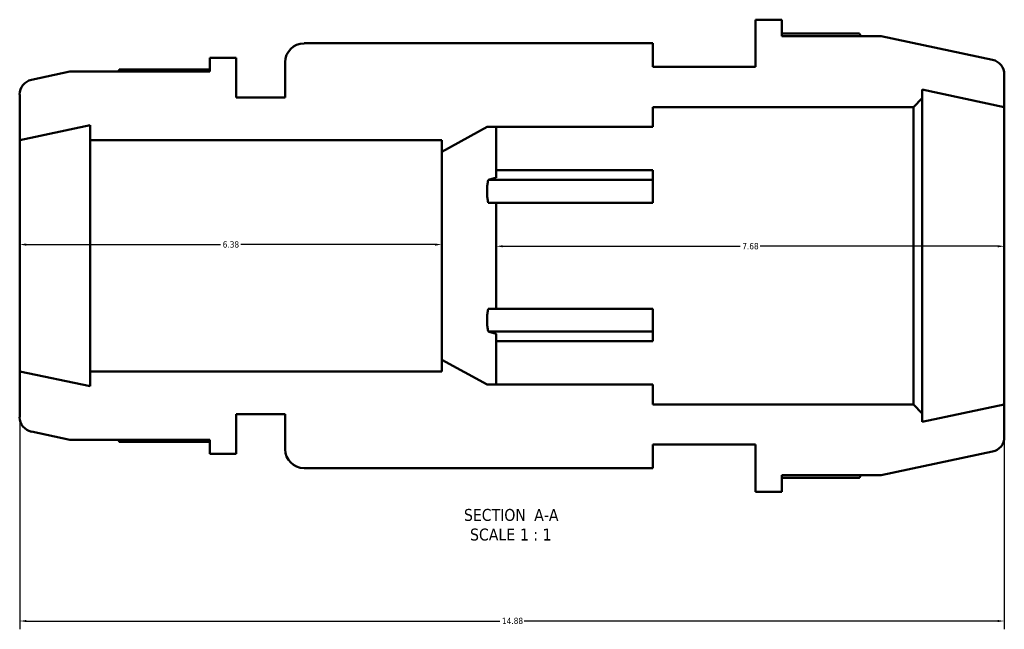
# Model space of a CAD drawing. Header units: inches. Extents: x -7.4 to 56.8, y -14.1 to 36.9.
# Tile 2 of 9: x 13.6 to 28.5, y -14.1 to -4.9. Entities that reach past the tile are written whole.
import ezdxf

# ---------------------------------------------------------------- set-up
doc = ezdxf.new("R2010")
doc.units = ezdxf.units.IN
doc.header["$MEASUREMENT"] = 0
for name, color, linetype, lineweight in [('Dimension (ANSI)', 7, 'Continuous', 25), ('Symbol (ANSI)', 7, 'Continuous', 25), ('Visible (ANSI)', 7, 'Continuous', 50)]:
    doc.layers.add(name, color=color, linetype=linetype, lineweight=lineweight)
doc.styles.add('Label Text (ANSI)', font='tahoma.ttf')
doc.styles.add('Note Text (ANSI)', font='tahoma.ttf')
doc.dimstyles.new('Default (ANSI)', dxfattribs={"dimtxt": 0.094488, "dimasz": 0.098425, "dimexe": 0.125, "dimexo": 0.0625, "dimgap": 0.031496, "dimtad": 0, "dimtih": 1, "dimtoh": 1, "dimrnd": 1e-08, "dimzin": 4, "dimdsep": 46, "dimtxsty": 'Note Text (ANSI)', "dimcen": 0.09, "dimdle": 0.393701, "dimclrd": 256, "dimclre": 256, "dimclrt": 5, "dimadec": 0, "dimazin": 1, "dimtfac": 1, "dimtofl": 0, "dimtmove": 0, "dimatfit": 3, "dimfxl": 1, "dimtolj": 1, "dimtzin": 4, "dimlwd": -1, "dimlwe": -1, "dimarcsym": 0})

# ---------------------------------------------------------------- blocks, each defined once
blk = doc.blocks.new('*D7')
at = {"layer": 'Defpoints', "color": 0, "transparency": 16777216}
for p in [(13.572, -10.197), (28.454, -10.697), (28.454, -13.968)]:
    blk.add_point(p, dxfattribs=at)
at = {"layer": 'Dimension (ANSI)', "transparency": 16777216}
for p, q in [((13.572, -10.259), (13.572, -14.093)), ((28.454, -10.759), (28.454, -14.093)), ((13.67, -13.968), (20.829, -13.968)), ((28.355, -13.968), (21.196, -13.968))]:
    blk.add_line(p, q, dxfattribs=at)
for points in [[(13.67, -13.952), (13.67, -13.984), (13.572, -13.968)], [(28.355, -13.952), (28.355, -13.984), (28.454, -13.968)]]:
    blk.add_solid(points, dxfattribs=at)
at = {"layer": 'Dimension (ANSI)', "color": 5, "transparency": 16777216, "insert": (20.861, -13.919), "char_height": 0.0945, "attachment_point": 1, "style": 'Note Text (ANSI)'}
blk.add_mtext('\\A1;14.88', dxfattribs=at)
blk = doc.blocks.new('*D8')
at = {"layer": 'Defpoints', "color": 0, "transparency": 16777216}
for p in [(19.95, -8.282), (13.572, -8.451), (19.95, -8.451)]:
    blk.add_point(p, dxfattribs=at)
at = {"layer": 'Dimension (ANSI)', "transparency": 16777216}
for p, q in [((13.67, -8.282), (16.608, -8.282)), ((19.851, -8.282), (16.913, -8.282))]:
    blk.add_line(p, q, dxfattribs=at)
for points in [[(13.67, -8.266), (13.67, -8.299), (13.572, -8.282)], [(19.851, -8.266), (19.851, -8.299), (19.95, -8.282)]]:
    blk.add_solid(points, dxfattribs=at)
at = {"layer": 'Dimension (ANSI)', "color": 5, "transparency": 16777216, "insert": (16.64, -8.233), "char_height": 0.0945, "attachment_point": 1, "style": 'Note Text (ANSI)'}
blk.add_mtext('\\A1;6.38', dxfattribs=at)
blk = doc.blocks.new('*D9')
at = {"layer": 'Defpoints', "color": 0, "transparency": 16777216}
for p in [(28.454, -8.308), (20.774, -8.451), (28.454, -8.451)]:
    blk.add_point(p, dxfattribs=at)
at = {"layer": 'Dimension (ANSI)', "transparency": 16777216}
for p, q in [((20.872, -8.308), (24.462, -8.308)), ((28.355, -8.308), (24.766, -8.308))]:
    blk.add_line(p, q, dxfattribs=at)
for points in [[(20.872, -8.292), (20.872, -8.324), (20.774, -8.308)], [(28.355, -8.292), (28.355, -8.324), (28.454, -8.308)]]:
    blk.add_solid(points, dxfattribs=at)
at = {"layer": 'Dimension (ANSI)', "color": 5, "transparency": 16777216, "insert": (24.493, -8.259), "char_height": 0.0945, "attachment_point": 1, "style": 'Note Text (ANSI)'}
blk.add_mtext('\\A1;7.68', dxfattribs=at)

msp = doc.modelspace()

# ---------------------------------------------------------------- linework, layer by layer
at = {"layer": 'Visible (ANSI)'}
for p, q in [((25.089, -4.886), (24.691, -4.886)), ((24.691, -4.886), (24.691, -5.599)), ((25.089, -5.135), (25.089, -4.886)), ((26.265, -5.096), (25.089, -5.096)), ((26.593, -5.135), (25.089, -5.135)), ((28.276, -5.493), (26.593, -5.135)), ((23.14, -5.242), (17.869, -5.242)), ((23.14, -5.599), (23.14, -5.242)), ((16.846, -5.461), (16.447, -5.461)), ((16.447, -5.461), (16.447, -5.67)), ((16.846, -6.059), (16.846, -5.461)), ((16.447, -5.637), (15.078, -5.637)), ((17.583, -5.528), (17.583, -6.059)), ((24.691, -5.599), (23.14, -5.599)), ((14.332, -5.67), (13.75, -5.794)), ((16.447, -5.67), (14.332, -5.67)), ((28.454, -6.205), (28.454, -5.713)), ((27.214, -6.07), (27.214, -5.941)), ((27.214, -5.941), (28.454, -6.205)), ((13.572, -6.014), (13.572, -6.705)), ((17.583, -6.059), (16.846, -6.059)), ((27.079, -6.205), (27.214, -6.07)), ((27.214, -10.832), (27.214, -6.07)), ((23.14, -6.505), (23.14, -6.205)), ((23.14, -6.205), (27.079, -6.205)), ((27.079, -6.205), (27.079, -10.697)), ((28.454, -10.697), (28.454, -6.205)), ((13.572, -6.705), (14.635, -6.479)), ((14.635, -6.479), (14.635, -6.705)), ((19.95, -6.879), (20.635, -6.505)), ((20.635, -6.505), (23.14, -6.505)), ((20.774, -7.272), (20.774, -6.505)), ((13.572, -10.197), (13.572, -6.705)), ((14.635, -6.705), (19.95, -6.705)), ((14.635, -10.197), (14.635, -6.705)), ((19.95, -6.705), (19.95, -6.879)), ((19.95, -10.022), (19.95, -6.879)), ((20.774, -7.16), (23.14, -7.16)), ((23.14, -7.305), (23.14, -7.16)), ((20.654, -7.305), (23.14, -7.305)), ((23.14, -7.651), (23.14, -7.305)), ((23.14, -7.651), (20.654, -7.651)), ((20.774, -9.251), (20.774, -7.651)), ((20.654, -9.251), (23.14, -9.251)), ((23.14, -9.596), (23.14, -9.251)), ((23.14, -9.596), (20.654, -9.596)), ((20.774, -10.397), (20.774, -9.629)), ((23.14, -9.742), (23.14, -9.596)), ((23.14, -9.742), (20.774, -9.742)), ((20.635, -10.397), (19.95, -10.022)), ((19.95, -10.022), (19.95, -10.197)), ((14.635, -10.423), (13.572, -10.197)), ((13.572, -10.197), (13.572, -10.888)), ((19.95, -10.197), (14.635, -10.197)), ((14.635, -10.197), (14.635, -10.423)), ((23.14, -10.397), (20.635, -10.397)), ((23.14, -10.697), (23.14, -10.397)), ((27.079, -10.697), (23.14, -10.697)), ((27.214, -10.832), (27.079, -10.697)), ((28.454, -10.697), (27.214, -10.961)), ((28.454, -11.189), (28.454, -10.697)), ((16.846, -11.441), (16.846, -10.843)), ((16.846, -10.843), (17.583, -10.843)), ((17.583, -10.843), (17.583, -11.374)), ((27.214, -10.961), (27.214, -10.832)), ((13.75, -11.108), (14.332, -11.232)), ((14.332, -11.232), (16.447, -11.232)), ((15.078, -11.264), (16.447, -11.264)), ((16.447, -11.232), (16.447, -11.441)), ((23.14, -11.659), (23.14, -11.303)), ((23.14, -11.303), (24.691, -11.303)), ((24.691, -11.303), (24.691, -12.016)), ((16.447, -11.441), (16.846, -11.441)), ((26.593, -11.766), (28.276, -11.409)), ((17.869, -11.659), (23.14, -11.659)), ((25.089, -12.016), (25.089, -11.766)), ((25.089, -11.766), (26.593, -11.766)), ((25.089, -11.805), (26.265, -11.805)), ((24.691, -12.016), (25.089, -12.016))]:
    msp.add_line(p, q, dxfattribs=at)
for centre, radius, start, end in [((17.869, -5.528), 0.285, 90, 180), ((28.229, -5.713), 0.225, 0, 78), ((13.796, -6.014), 0.225, 102, 180), ((13.796, -10.888), 0.225, 180, 258), ((28.229, -11.189), 0.225, 282, 0), ((17.869, -11.374), 0.285, 180, 270)]:
    msp.add_arc(centre, radius, start, end, dxfattribs=at)
for points, weights in [([(26.285, -5.135), (26.275, -5.116), (26.265, -5.096)], [1.00033034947, 1.00023925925, 1]), ([(15.078, -5.637), (15.069, -5.654), (15.061, -5.67)], [1, 1.00007766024, 1.00000714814]), ([(20.654, -7.305), (20.713, -7.289), (20.774, -7.272)], [1.00182526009, 1.00104970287, 1]), ([(20.654, -7.651), (20.616, -7.478), (20.654, -7.305)], [1.01680993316, 1.02213209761, 1.01680993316]), ([(20.654, -9.596), (20.616, -9.424), (20.654, -9.251)], [1.01680993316, 1.02213209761, 1.01680993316]), ([(20.774, -9.629), (20.713, -9.613), (20.654, -9.596)], [1, 1.00104970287, 1.00182526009]), ([(15.061, -11.232), (15.069, -11.248), (15.078, -11.264)], [1.00000714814, 1.00007766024, 1]), ([(26.265, -11.805), (26.275, -11.786), (26.285, -11.766)], [1, 1.00023925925, 1.00033034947])]:
    msp.add_rational_spline(points, weights, degree=2, dxfattribs=at)

# ---------------------------------------------------------------- texts
at = {"layer": 'Symbol (ANSI)', "char_height": 0.18, "attachment_point": 7, "style": 'Label Text (ANSI)'}
for s, insert in [('SECTION', (20.287, -12.459)), (' A-A', (21.281, -12.456)), ('SCALE', (20.379, -12.755)), (' 1 : 1', (21.066, -12.752))]:
    msp.add_mtext(s, dxfattribs=dict(at, insert=insert))

# ---------------------------------------------------------------- dimensions: what is measured, and where the dimension line sits
at = {"layer": 'Dimension (ANSI)'}
for base, p1, p2, override, picture, middle in [((19.95, -8.282), (13.572, -8.451), (19.95, -8.451), {"dimgap": 0.031496, "dimtih": 0, "dimtoh": 0, "dimdec": 2, "dimse1": 1, "dimse2": 1, "dimtol": 0, "dimlim": 0, "dimtp": 0, "dimtm": 0, "dimtdec": 2, "dimatfit": 1}, '*D8', (16.761, -8.282)), ((28.454, -8.308), (20.774, -8.451), (28.454, -8.451), {"dimgap": 0.031496, "dimtih": 0, "dimtoh": 0, "dimdec": 2, "dimse1": 1, "dimse2": 1, "dimtol": 0, "dimlim": 0, "dimtp": 0, "dimtm": 0, "dimtdec": 2, "dimatfit": 1}, '*D9', (24.614, -8.308)), ((28.454, -13.968), (13.572, -10.197), (28.454, -10.697), {"dimgap": 0.031496, "dimtih": 0, "dimtoh": 0, "dimdec": 2, "dimtol": 0, "dimlim": 0, "dimtp": 0, "dimtm": 0, "dimtdec": 2, "dimatfit": 1}, '*D7', (21.013, -13.968))]:
    dim = msp.add_linear_dim(base=base, p1=p1, p2=p2, angle=180, dimstyle='Default (ANSI)', override=override, dxfattribs=at)
    dim.commit()
    dim.dimension.update_dxf_attribs({"geometry": picture, "text_midpoint": middle, "dimtype": 160})

doc.saveas('drawing.dxf')
